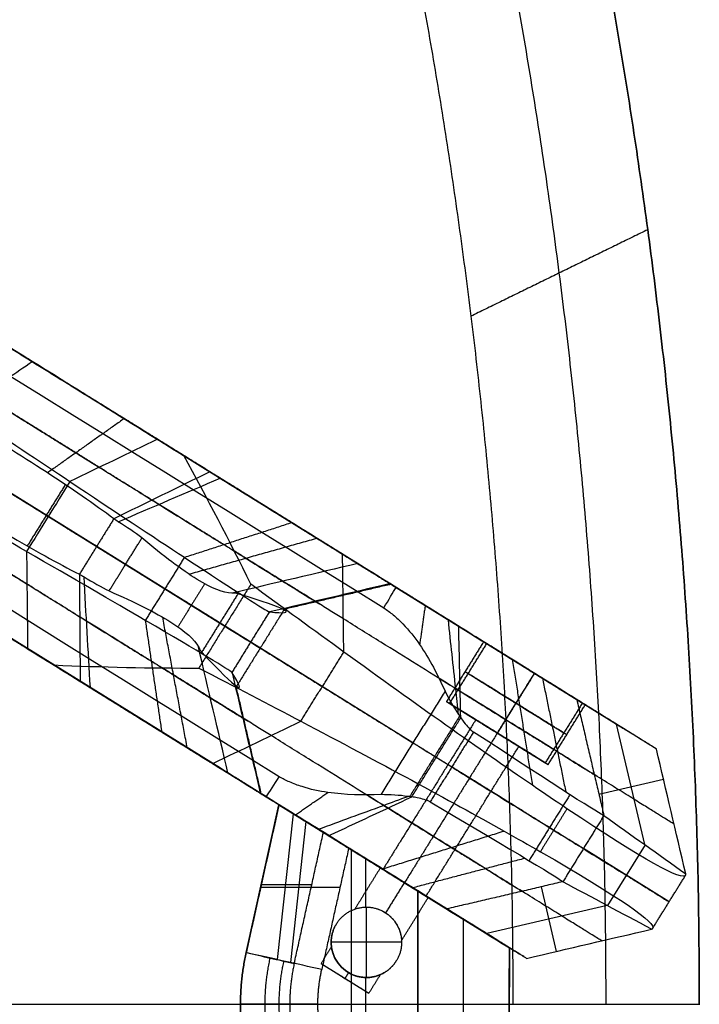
# Model space of a CAD drawing. Header units: millimetres. Extents: x 158 to 605, y -307 to 354.
# Tile 10 of 12: x 509 to 605, y 24 to 164. Entities that reach past the tile are written whole.
import ezdxf

# ---------------------------------------------------------------- set-up
doc = ezdxf.new("R2010")
doc.units = ezdxf.units.MM
for name, color, linetype, true_color in [('Details', 7, 'Continuous', 0xbf3f3f), ('Legs', 7, 'Continuous', 0x38b677), ('Tabletop', 7, 'Continuous', 0xffa000)]:
    doc.layers.add(name, color=color, linetype=linetype, true_color=true_color)

msp = doc.modelspace()

# ---------------------------------------------------------------- linework, layer by layer
at = {"layer": 'Details'}
for p, q in [((575.22, 75.04, -1252.52), (588.81, 66.6, -1252.52)), ((582.01, 70.82, -1244.52), (582.01, 70.82, -1260.52)), ((583.53, 58.11, -1252.52), (569.94, 66.55, -1252.52)), ((576.74, 62.33, -1244.52), (576.74, 62.33, -1260.52)), ((541.03, 31.15, -1255.48), (545.69, 52.14, -1255.48)), ((545.69, 52.14, -1255.48), (561.2, 42.52, -1255.48)), ((545.48, 30.16, -1240.42), (547.73, 50.88, -1242.72)), ((547.36, 29.74, -1268.46), (549.53, 49.76, -1266.24)), ((544.61, 47.25, -1244.98), (544.61, 47.25, -1261.98)), ((556, 1.77, -1237.98), (556, 45.75, -1237.98)), ((558.05, 37.62, -1272.98), (558.05, 44.47, -1272.98)), ((562.06, 41.98, -1237.98), (562.06, 41.98, -1248.91)), ((562.06, 41.98, -1256.16), (562.06, 41.98, -1272.98)), ((543.19, 40.85, -1244.98), (550.36, 40.85, -1237.98)), ((554.36, 40.4, -1272.98), (543.09, 40.4, -1261.98)), ((565.8, 39.66, -1255.48), (578.43, 31.83, -1255.48)), ((558.11, 27.62, -1242.98), (558.11, 37.62, -1242.98)), ((571.92, 11.64, -1244.48), (571.93, 35.86, -1244.48)), ((571.92, 11.64, -1266.48), (571.93, 35.86, -1266.48)), ((563.11, 32.62, -1242.98), (553.11, 32.62, -1242.98)), ((578.32, 31.9, -1251.46), (578.43, 31.83, -1251.46)), ((578.32, 31.9, -1250.87), (578.32, 31.9, -1251.45)), ((578.43, 31.83, -1255.48), (578.42, 15.67, -1255.48)), ((551.67, 29.61, -1252.54), (558.47, 25.39, -1252.54)), ((555.07, 27.5, -1248.54), (555.07, 27.5, -1256.54)), ((558.05, 19.9, -1272.98), (558.05, 27.62, -1272.98)), ((578.42, 23.85, -1250.98), (578.42, 23.85, -1259.98))]:
    msp.add_line(p, q, dxfattribs=at)
for points, degree in [([(569.94, 66.55, -1252.52), (572.58, 70.79, -1252.52), (575.22, 75.04, -1252.52)], 2), ([(576.74, 62.33, -1260.52), (579.37, 66.57, -1260.52), (582.01, 70.82, -1260.52)], 2), ([(576.74, 62.33, -1244.52), (579.37, 66.57, -1244.52), (582.01, 70.82, -1244.52)], 2), ([(588.81, 66.6, -1252.52), (586.17, 62.35, -1252.52), (583.53, 58.11, -1252.52)], 2), ([(541.03, 31.15, -1261.98), (543.36, 41.64, -1261.98), (545.69, 52.14, -1261.98)], 2), ([(545.69, 52.14, -1244.98), (543.36, 41.64, -1244.98), (541.03, 31.15, -1244.98)], 2), ([(555.6, 45.99, -1272.98), (552.3, 48.04, -1269.31), (549, 50.09, -1265.65), (545.69, 52.14, -1261.98)], 3), ([(545.69, 52.14, -1261.98), (545.69, 52.14, -1253.48), (545.69, 52.14, -1244.98)], 2), ([(545.69, 52.14, -1244.98), (547.8, 50.83, -1242.65), (549.9, 49.53, -1240.31), (552, 48.23, -1237.98)], 3), ([(547.86, 29.62, -1237.98), (549.93, 38.92, -1237.98), (552, 48.23, -1237.98)], 2), ([(552, 48.23, -1237.98), (558.71, 44.06, -1237.98), (565.43, 39.89, -1237.98)], 2), ([(555.6, 45.99, -1272.98), (553.68, 37.37, -1272.98), (551.77, 28.75, -1272.98)], 2), ([(565.43, 39.89, -1272.98), (560.52, 42.94, -1272.98), (555.6, 45.99, -1272.98)], 2), ([(560.1, 43.2, -1252.54), (558.28, 40.27, -1252.54), (556.47, 37.34, -1252.54)], 2), ([(563.5, 41.09, -1256.54), (562.17, 38.95, -1256.54), (560.84, 36.81, -1256.54)], 2), ([(563.5, 41.09, -1248.54), (562.17, 38.95, -1248.54), (560.84, 36.81, -1248.54)], 2), ([(565.43, 39.89, -1237.98), (565.42, 23.75, -1237.98), (565.42, 7.61, -1237.98)], 2), ([(565.42, 7.61, -1272.98), (565.42, 23.75, -1272.98), (565.43, 39.89, -1272.98)], 2), ([(565.43, 39.89, -1237.98), (569.69, 37.25, -1242.24), (573.95, 34.61, -1246.5), (578.21, 31.97, -1250.76)], 3), ([(578.43, 31.83, -1259.98), (574.1, 34.52, -1264.31), (569.76, 37.21, -1268.65), (565.43, 39.89, -1272.98)], 3), ([(563.11, 32.87, -1252.54), (565, 35.92, -1252.54), (566.9, 38.98, -1252.54)], 2), ([(560.75, 36.87, -1242.98), (560.75, 36.87, -1245.76), (560.75, 36.87, -1248.54)], 2), ([(560.75, 36.87, -1256.54), (560.75, 36.87, -1264.76), (560.75, 36.87, -1272.98)], 2), ([(553.86, 35.25, -1242.98), (553.86, 35.25, -1257.98), (553.86, 35.25, -1272.98)], 2), ([(551.77, 28.75, -1272.98), (548.19, 29.55, -1269.31), (544.61, 30.35, -1265.65), (541.03, 31.15, -1261.98)], 3), ([(541.03, 31.15, -1261.98), (541.03, 31.15, -1253.48), (541.03, 31.15, -1244.98)], 2), ([(553.15, 32, -1252.54), (552.41, 30.8, -1252.54), (551.67, 29.61, -1252.54)], 2), ([(578.21, 31.97, -1250.76), (578.28, 31.92, -1250.83), (578.35, 31.88, -1250.91), (578.43, 31.83, -1250.98)], 3), ([(578.42, 15.67, -1250.98), (578.42, 23.75, -1250.98), (578.43, 31.83, -1250.98)], 2), ([(578.43, 31.83, -1259.98), (578.42, 23.75, -1259.98), (578.42, 15.67, -1259.98)], 2), ([(578.43, 31.83, -1252.16), (578.43, 31.83, -1256.07), (578.43, 31.83, -1259.98)], 2), ([(578.43, 31.83, -1250.98), (578.43, 31.83, -1251.57), (578.43, 31.83, -1252.16)], 2), ([(562.36, 29.98, -1272.98), (562.36, 29.98, -1257.98), (562.36, 29.98, -1242.98)], 2), ([(555.57, 28.31, -1256.54), (555.32, 27.9, -1256.54), (555.07, 27.5, -1256.54)], 2), ([(555.57, 28.31, -1248.54), (555.32, 27.9, -1248.54), (555.07, 27.5, -1248.54)], 2), ([(555.48, 28.37, -1242.98), (555.48, 28.37, -1245.76), (555.48, 28.37, -1248.54)], 2), ([(555.48, 28.37, -1256.54), (555.48, 28.37, -1264.76), (555.48, 28.37, -1272.98)], 2), ([(558.47, 25.39, -1252.54), (559.29, 26.71, -1252.54), (560.11, 28.03, -1252.54)], 2), ([(540.22, 23.86, -1244.98), (543.72, 23.86, -1241.48), (547.22, 23.86, -1237.98)], 2), ([(540.22, 23.86, -1261.98), (545.72, 23.86, -1267.48), (551.22, 23.86, -1272.98)], 2), ([(540.22, 23.86, -1244.98), (540.22, 23.86, -1253.48), (540.22, 23.86, -1261.98)], 2)]:
    msp.add_open_spline(points, degree=degree, dxfattribs=at)
for points, knots in [([(588.81, 66.6, -1252.52), (588.81, 66.6, -1260.52), (582.01, 70.82, -1260.52), (575.22, 75.04, -1260.52), (575.22, 75.04, -1252.52)], [-50.265482, -50.265482, -50.265482, -37.699112, -37.699112, -25.132741, -25.132741, -25.132741]), ([(575.22, 75.04, -1252.52), (575.22, 75.04, -1244.52), (582.01, 70.82, -1244.52), (588.81, 66.6, -1244.52), (588.81, 66.6, -1252.52)], [-25.132741, -25.132741, -25.132741, -12.566371, -12.566371, 0, 0, 0]), ([(586.17, 62.35, -1252.52), (586.17, 62.35, -1260.52), (579.37, 66.57, -1260.52), (572.58, 70.79, -1260.52), (572.58, 70.79, -1252.52)], [-50.265482, -50.265482, -50.265482, -37.699112, -37.699112, -25.132741, -25.132741, -25.132741]), ([(572.58, 70.79, -1252.52), (572.58, 70.79, -1244.52), (579.37, 66.57, -1244.52), (586.17, 62.35, -1244.52), (586.17, 62.35, -1252.52)], [-25.132741, -25.132741, -25.132741, -12.566371, -12.566371, 0, 0, 0]), ([(569.94, 66.55, -1252.52), (569.94, 66.55, -1260.52), (576.74, 62.33, -1260.52), (583.53, 58.11, -1260.52), (583.53, 58.11, -1252.52)], [25.132741, 25.132741, 25.132741, 37.699112, 37.699112, 50.265482, 50.265482, 50.265482]), ([(583.53, 58.11, -1252.52), (583.53, 58.11, -1244.52), (576.74, 62.33, -1244.52), (569.94, 66.55, -1244.52), (569.94, 66.55, -1252.52)], [0, 0, 0, 12.566371, 12.566371, 25.132741, 25.132741, 25.132741]), ([(560.1, 43.2, -1252.54), (560.1, 43.2, -1256.54), (563.5, 41.09, -1256.54), (566.9, 38.98, -1256.54), (566.9, 38.98, -1252.54)], [-16, -16, -16, -8, -8, 0, 0, 0]), ([(566.9, 38.98, -1252.54), (566.9, 38.98, -1248.54), (563.5, 41.09, -1248.54), (560.1, 43.2, -1248.54), (560.1, 43.2, -1252.54)], [-16, -16, -16, -8, -8, 0, 0, 0]), ([(553.86, 35.25, -1272.98), (556.5, 39.5, -1272.98), (560.75, 36.87, -1272.98), (565, 34.23, -1272.98), (562.36, 29.98, -1272.98)], [0, 0, 0, 10, 10, 20, 20, 20]), ([(553.86, 35.25, -1242.98), (556.5, 39.5, -1242.98), (560.75, 36.87, -1242.98), (565, 34.23, -1242.98), (562.36, 29.98, -1242.98)], [-20, -20, -20, -10, -10, 0, 0, 0]), ([(553.86, 35.25, -1257.98), (556.5, 39.5, -1257.98), (560.75, 36.87, -1257.98), (565, 34.23, -1257.98), (562.36, 29.98, -1257.98)], [-15.707963, -15.707963, -15.707963, -7.853982, -7.853982, 0, 0, 0]), ([(562.36, 29.98, -1242.98), (559.73, 25.73, -1242.98), (555.48, 28.37, -1242.98), (551.23, 31, -1242.98), (553.86, 35.25, -1242.98)], [-20, -20, -20, -10, -10, 0, 0, 0]), ([(553.86, 35.25, -1272.98), (551.23, 31, -1272.98), (555.48, 28.37, -1272.98), (559.73, 25.73, -1272.98), (562.36, 29.98, -1272.98)], [-20, -20, -20, -10, -10, 0, 0, 0]), ([(562.36, 29.98, -1257.98), (559.73, 25.73, -1257.98), (555.48, 28.37, -1257.98), (551.23, 31, -1257.98), (553.86, 35.25, -1257.98)], [-31.415927, -31.415927, -31.415927, -23.561945, -23.561945, -15.707963, -15.707963, -15.707963]), ([(551.67, 29.61, -1252.54), (551.67, 29.61, -1256.54), (555.07, 27.5, -1256.54), (558.47, 25.39, -1256.54), (558.47, 25.39, -1252.54)], [0, 0, 0, 8, 8, 16, 16, 16]), ([(551.67, 29.61, -1252.54), (551.67, 29.61, -1248.54), (555.07, 27.5, -1248.54), (558.47, 25.39, -1248.54), (558.47, 25.39, -1252.54)], [-16, -16, -16, -8, -8, 0, 0, 0])]:
    msp.add_rational_spline(points, [1, 0.707106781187, 1, 0.707106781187, 1], degree=2, knots=knots, dxfattribs=at)
for points, knots in [([(556.47, 37.34, -1252.54), (556.47, 37.34, -1253.09), (556.64, 37.4, -1253.61), (557.18, 37.54, -1254.54), (557.54, 37.6, -1254.95), (558.77, 37.64, -1256.02), (559.79, 37.46, -1256.5), (560.75, 36.87, -1256.54), (560.78, 36.85, -1256.54), (560.81, 36.83, -1256.54), (560.84, 36.81, -1256.54), (561.82, 36.17, -1256.54), (562.43, 35.28, -1256.05), (562.91, 34.08, -1254.99), (563.01, 33.69, -1254.57), (563.1, 33.09, -1253.64), (563.11, 32.87, -1253.11), (563.11, 32.87, -1252.54)], [0, 0, 0, 0, 1.673482, 1.673482, 3.311454, 3.311454, 6.640458, 6.640458, 6.640458, 6.752299, 6.752299, 6.752299, 10.195444, 10.195444, 11.888055, 11.888055, 13.614598, 13.614598, 13.614598, 13.614598]), ([(556.47, 37.34, -1252.54), (556.47, 37.34, -1251.98), (556.64, 37.4, -1251.47), (557.18, 37.54, -1250.54), (557.54, 37.6, -1250.12), (558.77, 37.64, -1249.06), (559.79, 37.46, -1248.57), (560.75, 36.87, -1248.54), (560.78, 36.85, -1248.54), (560.81, 36.83, -1248.54), (560.84, 36.81, -1248.54), (561.82, 36.17, -1248.54), (562.43, 35.28, -1249.03), (562.91, 34.08, -1250.09), (563.01, 33.69, -1250.5), (563.1, 33.09, -1251.43), (563.11, 32.87, -1251.96), (563.11, 32.87, -1252.54)], [-13.614598, -13.614598, -13.614598, -13.614598, -11.941117, -11.941117, -10.303145, -10.303145, -6.97414, -6.97414, -6.97414, -6.862299, -6.862299, -6.862299, -3.419155, -3.419155, -1.726543, -1.726543, 0, 0, 0, 0]), ([(541.03, 31.15, -1244.98), (542.17, 30.9, -1243.81), (543.31, 30.64, -1242.65), (545.02, 30.26, -1240.9), (545.59, 30.14, -1240.31), (546.73, 29.88, -1239.15), (547.3, 29.76, -1238.56), (547.86, 29.62, -1237.98)], [0, 0, 0, 0, 4.949785, 4.949785, 7.424678, 7.424678, 9.89959, 9.89959, 9.89959, 9.89959]), ([(560.11, 28.03, -1252.54), (560.11, 28.03, -1253.12), (559.9, 27.94, -1253.66), (559.31, 27.75, -1254.6), (558.91, 27.66, -1255.01), (558.48, 27.63, -1255.37), (557.62, 27.57, -1256.06), (556.56, 27.73, -1256.54), (555.57, 28.31, -1256.54), (555.54, 28.33, -1256.54), (555.51, 28.35, -1256.54), (555.48, 28.37, -1256.54), (554.55, 28.94, -1256.51), (553.94, 29.75, -1256.05), (553.59, 30.48, -1255.37), (553.41, 30.86, -1255.01), (553.3, 31.23, -1254.59), (553.17, 31.8, -1253.64), (553.15, 32, -1253.11), (553.15, 32, -1252.54)], [0, 0, 0, 0, 1.733851, 1.733851, 3.432485, 3.432485, 3.432485, 6.859425, 6.859425, 6.859425, 6.971266, 6.971266, 6.971266, 10.232122, 10.232122, 10.232122, 11.901058, 11.901058, 13.605799, 13.605799, 13.605799, 13.605799]), ([(553.15, 32, -1252.54), (553.15, 32, -1251.97), (553.17, 31.8, -1251.44), (553.3, 31.23, -1250.49), (553.41, 30.86, -1250.06), (553.59, 30.48, -1249.71), (553.94, 29.75, -1249.03), (554.55, 28.94, -1248.57), (555.48, 28.37, -1248.54), (555.51, 28.35, -1248.54), (555.54, 28.33, -1248.54), (555.57, 28.31, -1248.54), (556.56, 27.73, -1248.54), (557.62, 27.57, -1249.01), (558.48, 27.63, -1249.71), (558.91, 27.66, -1250.06), (559.31, 27.75, -1250.48), (559.9, 27.94, -1251.42), (560.11, 28.03, -1251.96), (560.11, 28.03, -1252.54)], [0, 0, 0, 0, 1.704741, 1.704741, 3.373678, 3.373678, 3.373678, 6.634534, 6.634534, 6.634534, 6.746375, 6.746375, 6.746375, 10.173315, 10.173315, 10.173315, 11.871948, 11.871948, 13.605799, 13.605799, 13.605799, 13.605799])]:
    msp.add_open_spline(points, degree=3, knots=knots, dxfattribs=at)
for points, weights in [([(541.03, 31.15, -1244.98), (539.39, 23.86, -1244.98), (541.03, 16.58, -1244.98)], [1, 0.975546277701, 1]), ([(541.03, 16.58, -1261.98), (539.39, 23.86, -1261.98), (541.03, 31.15, -1261.98)], [1, 0.975546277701, 1]), ([(541.03, 16.58, -1255.48), (539.39, 23.86, -1255.48), (541.03, 31.15, -1255.48)], [1, 0.975546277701, 1]), ([(578.21, 31.97, -1250.76), (578.32, 31.9, -1251.46), (578.43, 31.83, -1252.16)], [1, 0.999992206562, 1]), ([(544.44, 17.33, -1241.48), (542.97, 23.86, -1241.48), (544.45, 30.39, -1241.48)], [0.952919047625, 0.929525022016, 0.95291904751]), ([(546.4, 17.77, -1267.48), (545.02, 23.86, -1267.48), (546.4, 29.95, -1267.48)], [0.88709101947, 0.865308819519, 0.887091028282]), ([(547.86, 29.62, -1237.98), (546.56, 23.86, -1237.98), (547.86, 18.1, -1237.98)], [1, 0.975441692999, 1]), ([(551.76, 18.97, -1272.98), (550.66, 23.86, -1272.98), (551.77, 28.75, -1272.98)], [1, 0.975352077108, 1])]:
    msp.add_rational_spline(points, weights, degree=2, dxfattribs=at)
at = {"layer": 'Legs'}
for p, q in [((564.73, 60.95, -1678.49), (265.9, 246.32, -1678.44)), ((389.69, 190.13, -1646.17), (555.82, 87.07, -1646.17)), ((537.37, 57.33, -1646.17), (371.24, 160.38, -1646.17)), ((463.21, 144.52, -1126.86), (549.24, 91.15, -1126.86)), ((530.79, 61.41, -1126.86), (444.76, 114.78, -1126.86)), ((478.63, 114.36, -1097.12), (537.99, 77.53, -1097.12)), ((561.71, 83.41, -1393.78), (594.64, 62.99, -1393.78)), ((563.88, 82.07, -1130.82), (563.88, 82.07, -1657.87)), ((569.5, 66.82, -1252.52), (573.66, 64.23, -1252.52)), ((597.68, 46.49, -1425.16), (593.67, 63.59, -1425.16)), ((576.72, 62.34, -1244.02), (576.72, 62.34, -1248.92)), ((576.72, 62.34, -1256.12), (576.72, 62.34, -1261.02)), ((579.78, 60.44, -1252.52), (583.94, 57.86, -1252.52)), ((591.16, 53.65, -1607.32), (600.34, 55.8, -1242.98)), ((576.19, 33.24, -1393.78), (543.26, 53.67, -1393.78)), ((545.43, 52.33, -1130.82), (545.43, 52.33, -1657.87)), ((597.72, 46.46, -1423.87), (592.36, 37.83, -1423.87)), ((601.13, 38.37, -1240.79), (588.95, 45.92, -1606.94)), ((585.13, 31.32, -1242.97), (582.98, 40.51, -1607.32)), ((592.32, 37.85, -1425.15), (575.22, 33.85, -1425.15))]:
    msp.add_line(p, q, dxfattribs=at)
for points, degree in [([(562.33, 83.03, -1675.09), (420.63, 170.93, -1675.09), (278.93, 258.84, -1675.09)], 2), ([(277.17, 255.99, -1678.44), (371.65, 197.36, -1678.45), (466.12, 138.73, -1678.47), (560.6, 80.11, -1678.49)], 3), ([(545.73, 56.14, -1678.49), (451.23, 114.74, -1678.47), (356.74, 173.33, -1678.45), (262.24, 231.93, -1678.44)], 3), ([(260.47, 229.1, -1675.09), (402.18, 141.19, -1675.09), (543.88, 53.29, -1675.09)], 2), ([(360.3, 208.36, -1097.12), (446.23, 155.05, -1097.12), (532.15, 101.75, -1097.12)], 2), ([(513.7, 72.01, -1097.12), (427.78, 125.31, -1097.12), (341.85, 178.62, -1097.12)], 2), ([(522.22, 92.78, -1607.25), (516.68, 96.88, -1614.06), (509.18, 101.77, -1618.43), (500.89, 106.71, -1619.63)], 3), ([(501.8, 107.52, -1153.79), (506.88, 104.13, -1157.12), (511.63, 100.96, -1161.08), (515.98, 98.07, -1165.59)], 3), ([(523.68, 107, -1626.56), (518.23, 103.15, -1621), (512.79, 99.3, -1615.43)], 2), ([(528.42, 104.07, -1156.6), (524.27, 102.07, -1159.6), (520.13, 100.07, -1162.59), (515.98, 98.07, -1165.59)], 3), ([(554.72, 87.75, -1119.03), (541.57, 95.91, -1137.81), (528.42, 104.07, -1156.6)], 2), ([(541.69, 83.49, -1097.12), (538.65, 89.64, -1097.12), (535.47, 95.75, -1097.12), (532.15, 101.75, -1097.12)], 3), ([(535.88, 99.44, -1617.24), (531.33, 97.22, -1613.91), (526.78, 95, -1610.58), (522.22, 92.78, -1607.25)], 3), ([(571.23, 77.51, -1668.53), (553.55, 88.47, -1642.89), (535.88, 99.44, -1617.24)], 2), ([(515.98, 98.07, -1165.59), (513.92, 94.76, -1165.59), (511.87, 91.45, -1165.59), (509.81, 88.13, -1165.59)], 3), ([(522.82, 92.34, -1606.5), (527.65, 94.41, -1609.58), (532.49, 96.48, -1612.65), (537.33, 98.54, -1615.72)], 3), ([(509.81, 88.13, -1165.59), (505.29, 90.75, -1161.08), (500.34, 93.6, -1157.12), (495.05, 96.64, -1153.79)], 3), ([(495.37, 97.81, -1619.63), (503.48, 92.57, -1618.43), (511.19, 88.03, -1614.06), (517.32, 84.89, -1607.25)], 3), ([(515.32, 97.63, -1613.78), (512.62, 93.28, -1613.78), (509.92, 88.92, -1613.78)], 2), ([(522.22, 92.78, -1607.25), (519.77, 88.84, -1607.25), (517.32, 84.89, -1607.25)], 2), ([(522.82, 92.34, -1606.5), (522.62, 92.49, -1606.76), (522.42, 92.63, -1607.01), (522.22, 92.78, -1607.25)], 3), ([(526.21, 90.05, -1601.57), (525.21, 90.8, -1603.31), (524.08, 91.56, -1604.96), (522.82, 92.34, -1606.5)], 3), ([(547.52, 92.22, -1182.11), (539.9, 89.75, -1185.37), (532.28, 87.28, -1188.63)], 2), ([(521.55, 82.53, -1601.57), (523.88, 86.29, -1601.57), (526.21, 90.05, -1601.57)], 2), ([(551.1, 90, -1591.54), (542.02, 87.44, -1588.74), (532.94, 84.89, -1585.95)], 2), ([(509.81, 88.13, -1165.59), (509.87, 83.53, -1162.59), (509.92, 78.93, -1159.6), (509.97, 74.32, -1156.6)], 3), ([(532.25, 87.3, -1188.56), (529.47, 82.82, -1188.56), (526.69, 78.34, -1188.56)], 2), ([(554.9, 73.85, -1109.95), (554.84, 78.49, -1112.97), (554.78, 83.12, -1116), (554.72, 87.75, -1119.03)], 3), ([(556.88, 86.41, -1563.23), (550.91, 85.01, -1562.99), (544.94, 83.6, -1562.76), (538.97, 82.2, -1562.52)], 3), ([(517.32, 84.89, -1607.25), (517.36, 79.82, -1610.58), (517.4, 74.76, -1613.91), (517.43, 69.69, -1617.24)], 3), ([(517.32, 84.89, -1607.25), (517.55, 84.78, -1607.01), (517.77, 84.66, -1606.76), (517.98, 84.55, -1606.5)], 3), ([(517.98, 84.55, -1606.5), (519.24, 83.77, -1604.96), (520.43, 83.09, -1603.31), (521.55, 82.53, -1601.57)], 3), ([(518.88, 68.8, -1615.72), (518.58, 74.05, -1612.65), (518.28, 79.3, -1609.58), (517.98, 84.55, -1606.5)], 3), ([(535.13, 83.55, -1579.17), (533.23, 80.49, -1579.17), (531.33, 77.42, -1579.17)], 2), ([(541.69, 83.49, -1097.12), (537.99, 77.53, -1097.12), (534.3, 71.57, -1097.12)], 2), ([(554.9, 73.85, -1109.95), (550.71, 76.89, -1105.36), (546.3, 80.11, -1101.07), (541.69, 83.49, -1097.12)], 3), ([(561.48, 83.56, -1238.09), (555.78, 82.22, -1238.15), (550.08, 80.88, -1238.21), (544.38, 79.55, -1238.27)], 3), ([(561.62, 83.47, -1400.67), (553.97, 81.68, -1400.58), (546.33, 79.89, -1400.49)], 2), ([(560.6, 80.11, -1678.49), (561.27, 81.24, -1677.17), (561.91, 82.33, -1675.91), (562.33, 83.03, -1675.09)], 3), ([(539.86, 82.12, -1554.68), (537.28, 77.97, -1554.68), (534.71, 73.83, -1554.68)], 2), ([(544.38, 79.55, -1238.27), (548.57, 79.1, -1343.75), (547.06, 79.95, -1449.37), (539.86, 82.12, -1554.68)], 3), ([(546.4, 79.85, -1395.86), (543.03, 74.41, -1395.86), (539.65, 68.98, -1395.86)], 2), ([(566.47, 80.46, -1673.87), (566.07, 77.68, -1676.18), (565.68, 74.91, -1678.49)], 2), ([(529.07, 62.47, -1182.11), (527.9, 70.4, -1185.37), (526.73, 78.32, -1188.63)], 2), ([(532.65, 60.25, -1591.54), (530.9, 69.52, -1588.74), (529.16, 78.8, -1585.95)], 2), ([(544.32, 79.55, -1236.91), (541.66, 75.26, -1236.91), (539, 70.96, -1236.91)], 2), ([(544.38, 79.55, -1238.27), (544.36, 79.55, -1237.82), (544.34, 79.55, -1237.36), (544.32, 79.55, -1236.91)], 3), ([(571.52, 64.51, -1677.29), (571.43, 68.85, -1674.38), (571.33, 73.18, -1671.46), (571.23, 77.51, -1668.53)], 3), ([(509.97, 74.32, -1156.6), (523.12, 66.17, -1137.81), (536.27, 58.01, -1119.03)], 2), ([(538.43, 56.67, -1563.23), (537.03, 62.64, -1562.99), (535.64, 68.62, -1562.76), (534.24, 74.59, -1562.52)], 3), ([(574.77, 75.31, -1252.52), (572.13, 71.07, -1252.52), (569.5, 66.82, -1252.52)], 2), ([(534.71, 73.83, -1554.68), (539.85, 68.34, -1449.37), (541.29, 67.37, -1343.75), (539.03, 70.91, -1238.27)], 3), ([(548.8, 64.02, -1109.95), (551.85, 68.94, -1109.95), (554.9, 73.85, -1109.95)], 2), ([(578.85, 72.78, -1156.02), (580.28, 63.85, -1152.6), (581.7, 54.92, -1149.17)], 2), ([(513.7, 72.01, -1097.12), (520.55, 71.7, -1097.12), (527.44, 71.57, -1097.12), (534.3, 71.57, -1097.12)], 3), ([(534.3, 71.57, -1097.12), (539.38, 68.95, -1101.07), (544.22, 66.43, -1105.36), (548.8, 64.02, -1109.95)], 3), ([(539, 70.96, -1236.91), (539.01, 70.95, -1237.36), (539.02, 70.93, -1237.82), (539.03, 70.91, -1238.27)], 3), ([(539.03, 70.91, -1238.27), (540.36, 65.21, -1238.21), (541.7, 59.51, -1238.15), (543.03, 53.81, -1238.09)], 3), ([(581.99, 70.83, -1261.02), (579.35, 66.59, -1261.02), (576.72, 62.34, -1261.02)], 2), ([(581.99, 70.83, -1244.02), (579.35, 66.59, -1244.02), (576.72, 62.34, -1244.02)], 2), ([(583.13, 70.13, -1640.93), (584.79, 62.05, -1642.85), (586.45, 53.97, -1644.77)], 2), ([(517.43, 69.69, -1617.24), (535.1, 58.73, -1642.89), (552.78, 47.77, -1668.53)], 2), ([(543.17, 53.73, -1400.67), (541.38, 61.37, -1400.58), (539.59, 69.02, -1400.49)], 2), ([(569.29, 68.3, -1678.49), (564.73, 60.95, -1678.49), (560.17, 53.59, -1678.49)], 2), ([(569.29, 68.3, -1678.49), (569.88, 67.11, -1678.41), (570.54, 65.98, -1678.12), (571.22, 64.98, -1677.57)], 3), ([(583.94, 57.86, -1252.52), (586.58, 62.1, -1252.52), (589.21, 66.35, -1252.52)], 2), ([(599.34, 60.07, -1242.94), (593.67, 63.59, -1425.02), (588, 67.1, -1607.1)], 2), ([(571.36, 64.76, -1677.44), (567.81, 59.04, -1677.44), (564.26, 53.31, -1677.44)], 2), ([(564.56, 53.28, -1677.29), (568.04, 58.89, -1677.29), (571.52, 64.51, -1677.29)], 2), ([(571.22, 64.98, -1677.57), (571.32, 64.82, -1677.48), (571.42, 64.66, -1677.39), (571.52, 64.51, -1677.29)], 3), ([(536.27, 58.01, -1119.03), (540.45, 60.01, -1116), (544.62, 62.01, -1112.97), (548.8, 64.02, -1109.95)], 3), ([(573.66, 64.23, -1252.52), (567.07, 53.61, -1252.52), (560.48, 42.99, -1252.52)], 2), ([(576.72, 62.34, -1256.12), (570.13, 51.71, -1256.12), (563.54, 41.09, -1256.12)], 2), ([(576.72, 62.34, -1248.92), (570.13, 51.71, -1248.92), (563.54, 41.09, -1248.92)], 2), ([(573.33, 62.49, -1674.99), (570.25, 57.52, -1674.99), (567.17, 52.56, -1674.99)], 2), ([(591.86, 50.62, -1607.37), (591.68, 50.58, -1631.64), (585.21, 54.73, -1655.28), (573.33, 62.49, -1674.99)], 3), ([(566.6, 39.19, -1252.52), (573.19, 49.82, -1252.52), (579.78, 60.44, -1252.52)], 2), ([(603.49, 42.35, -1243.07), (602.11, 48.25, -1243.03), (600.72, 54.16, -1242.99), (599.34, 60.07, -1242.94)], 3), ([(543.88, 53.29, -1675.09), (544.33, 53.97, -1675.91), (545.02, 55.03, -1677.17), (545.73, 56.14, -1678.49)], 3), ([(548.02, 50.72, -1673.87), (550.33, 52.31, -1676.18), (552.64, 53.9, -1678.49)], 2), ([(552.78, 47.77, -1668.53), (556.7, 49.6, -1671.46), (560.63, 51.43, -1674.38), (564.56, 53.28, -1677.29)], 3), ([(564, 53.34, -1677.57), (562.8, 53.51, -1678.12), (561.49, 53.59, -1678.41), (560.17, 53.59, -1678.49)], 3), ([(564.56, 53.28, -1677.29), (564.38, 53.3, -1677.39), (564.19, 53.32, -1677.48), (564, 53.34, -1677.57)], 3), ([(587.04, 53.59, -1642.69), (584.13, 48.91, -1642.69), (581.23, 44.23, -1642.69)], 2), ([(567.17, 52.56, -1674.99), (579.4, 45.37, -1655.28), (585.99, 41.4, -1631.64), (586.03, 41.22, -1607.37)], 3), ([(586.62, 51.59, -1159.72), (584.73, 48.54, -1159.72), (582.84, 45.49, -1159.72)], 2), ([(591.87, 50.63, -1606.94), (588.95, 45.92, -1606.94), (586.03, 41.21, -1606.94)], 2), ([(591.86, 50.62, -1607.37), (591.87, 50.63, -1607.23), (591.87, 50.63, -1607.08), (591.87, 50.63, -1606.94)], 3), ([(591.87, 50.63, -1606.94), (595.75, 47.87, -1485.65), (599.62, 45.11, -1364.36), (603.49, 42.35, -1243.07)], 3), ([(560.4, 43.04, -1156.02), (569.04, 45.73, -1152.6), (577.67, 48.42, -1149.17)], 2), ([(564.68, 40.39, -1640.93), (572.66, 42.49, -1642.85), (580.63, 44.58, -1644.77)], 2), ([(598.76, 34.55, -1240.79), (601.13, 38.37, -1240.79), (603.5, 42.18, -1240.79)], 2), ([(603.5, 42.18, -1240.79), (603.5, 42.24, -1241.55), (603.5, 42.29, -1242.31), (603.49, 42.35, -1243.07)], 3), ([(586.03, 41.21, -1606.94), (586.03, 41.22, -1607.08), (586.03, 41.22, -1607.23), (586.03, 41.22, -1607.37)], 3), ([(598.62, 34.48, -1243.07), (594.42, 36.73, -1364.36), (590.22, 38.97, -1485.65), (586.03, 41.21, -1606.94)], 3), ([(569.55, 37.36, -1607.1), (575.22, 33.85, -1425.02), (580.89, 30.33, -1242.94)], 2), ([(580.89, 30.33, -1242.94), (586.8, 31.71, -1242.99), (592.71, 33.1, -1243.03), (598.62, 34.48, -1243.07)], 3), ([(598.62, 34.48, -1243.07), (598.66, 34.5, -1242.31), (598.71, 34.52, -1241.55), (598.76, 34.55, -1240.79)], 3)]:
    msp.add_open_spline(points, degree=degree, dxfattribs=at)
for points, weights in [([(510.61, 115.11, -1143.12), (491.54, 126.94, -1131.97), (470.52, 139.99, -1128.02)], [1, 0.98855147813, 1]), ([(507.86, 116.82, -1631.92), (523.77, 106.95, -1629.61), (535.88, 99.44, -1617.24)], [1, 0.956555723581, 1]), ([(528.42, 104.07, -1156.6), (520.19, 109.17, -1148.63), (510.61, 115.11, -1143.12)], [1, 0.993164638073, 1]), ([(527.65, 95.43, -1611.22), (517.03, 102.01, -1622.16), (503.04, 110.69, -1624.21)], [0.916668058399, 0.878434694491, 0.920883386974]), ([(503.62, 110.33, -1150.07), (512.51, 104.82, -1155.18), (520.15, 100.08, -1162.58)], [0.945171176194, 0.914572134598, 0.897207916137]), ([(528.42, 104.07, -1156.6), (561.12, 83.78, -1188.26), (561.48, 83.56, -1238.09)], [1, 0.906085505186, 1]), ([(498.13, 102.26, -1619.63), (510.75, 94.44, -1617.79), (519.77, 88.84, -1607.25)], [1, 0.933113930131, 0.972106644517]), ([(512.9, 93.1, -1165.59), (506.19, 97.26, -1158.78), (498.42, 102.08, -1153.79)], [0.956202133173, 0.972352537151, 1]), ([(532.15, 101.75, -1097.12), (544.33, 94.19, -1106.79), (554.72, 87.75, -1119.03)], [1, 0.995393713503, 1]), ([(520.15, 100.08, -1162.58), (550.49, 81.25, -1191.96), (550.81, 81.06, -1238.2)], [0.897207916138, 0.834287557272, 0.94514329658]), ([(537.33, 98.54, -1615.72), (536.62, 98.98, -1616.5), (535.88, 99.44, -1617.24)], [1, 0.999829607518, 1]), ([(537.33, 98.54, -1615.72), (555.36, 87.35, -1593.73), (556.88, 86.41, -1563.23)], [1, 0.937731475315, 1]), ([(528.62, 94.82, -1610.19), (528.14, 95.12, -1610.71), (527.65, 95.43, -1611.22)], [0.920563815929, 0.918521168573, 0.916668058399]), ([(517.37, 78.85, -1611.22), (506.75, 85.44, -1622.16), (492.76, 94.12, -1624.21)], [0.91666805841, 0.878434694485, 0.920883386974]), ([(493.34, 93.76, -1150.07), (502.23, 88.25, -1155.18), (509.87, 83.51, -1162.58)], [0.945171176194, 0.914572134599, 0.897207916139]), ([(546.22, 83.91, -1562.81), (544.84, 84.76, -1590.32), (528.62, 94.82, -1610.19)], [0.945926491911, 0.887338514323, 0.945552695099]), ([(541.66, 75.26, -1236.91), (540.65, 75.89, -1193.79), (512.9, 93.1, -1165.59)], [1, 0.894677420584, 0.956202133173]), ([(519.77, 88.84, -1607.25), (522.03, 87.43, -1604.62), (523.88, 86.29, -1601.57)], [0.972106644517, 0.982379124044, 1]), ([(554.84, 78.56, -1113.02), (547.53, 83.09, -1104.48), (539.35, 88.17, -1097.12)], [0.931820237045, 0.939912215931, 0.952044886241]), ([(517.43, 69.69, -1617.24), (505.32, 77.21, -1629.61), (489.41, 87.08, -1631.92)], [1, 0.956555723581, 1]), ([(599.34, 60.07, -1242.94), (598.31, 60.71, -1170.37), (554.72, 87.75, -1119.03)], [1, 0.927102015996, 1]), ([(492.16, 85.37, -1143.12), (501.74, 79.43, -1148.63), (509.97, 74.32, -1156.6)], [1, 0.993164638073, 1]), ([(523.88, 86.29, -1601.57), (535.98, 78.78, -1580.26), (537.28, 77.97, -1554.68)], [1, 0.965192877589, 1]), ([(556.88, 86.41, -1563.23), (564.06, 81.95, -1400.76), (561.48, 83.56, -1238.09)], [1, 0.999375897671, 1]), ([(509.87, 83.51, -1162.58), (540.21, 64.68, -1191.96), (540.53, 64.48, -1238.2)], [0.897207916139, 0.834287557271, 0.94514329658]), ([(550.81, 81.06, -1238.2), (553.39, 79.46, -1400.6), (546.22, 83.91, -1562.81)], [0.999937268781, 0.999313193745, 0.999937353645]), ([(569.76, 78.42, -1670.91), (566.81, 80.25, -1674.88), (562.33, 83.03, -1675.09)], [1, 0.918372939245, 1]), ([(518.34, 78.25, -1610.19), (517.86, 78.55, -1610.71), (517.37, 78.85, -1611.22)], [0.92056381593, 0.918521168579, 0.916668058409]), ([(601.84, 49.4, -1243.02), (600.84, 50.02, -1166.76), (554.84, 78.56, -1113.02)], [0.977572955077, 0.883928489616, 0.931820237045]), ([(571.23, 77.51, -1668.53), (570.51, 77.96, -1669.73), (569.76, 78.42, -1670.91)], [1, 0.99990860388, 1]), ([(535.94, 67.33, -1562.81), (534.56, 68.19, -1590.32), (518.34, 78.25, -1610.19)], [0.945926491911, 0.887338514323, 0.945552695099]), ([(537.28, 77.97, -1554.68), (546.58, 72.2, -1395.93), (541.66, 75.26, -1236.91)], [1, 0.998616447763, 1]), ([(537.99, 77.53, -1097.12), (545.25, 73.03, -1103.04), (551.85, 68.94, -1109.95)], [1, 0.985274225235, 0.974277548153]), ([(571.23, 77.51, -1668.53), (587.73, 67.27, -1640.88), (588, 67.1, -1607.1)], [1, 0.954884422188, 1]), ([(509.97, 74.32, -1156.6), (542.67, 54.04, -1188.26), (543.03, 53.81, -1238.09)], [1, 0.906085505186, 1]), ([(536.27, 58.01, -1119.03), (525.88, 64.45, -1106.79), (513.7, 72.01, -1097.12)], [1, 0.995393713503, 1]), ([(544.56, 61.99, -1113.02), (537.25, 66.52, -1104.48), (529.07, 71.6, -1097.12)], [0.931820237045, 0.939912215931, 0.952044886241]), ([(568.43, 70.12, -1678.49), (569.74, 69.31, -1677.26), (570.82, 68.64, -1675.76)], [0.958212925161, 0.945499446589, 0.94199878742]), ([(518.88, 68.8, -1615.72), (518.17, 69.24, -1616.5), (517.43, 69.69, -1617.24)], [1, 0.999829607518, 1]), ([(538.43, 56.67, -1563.23), (536.91, 57.61, -1593.73), (518.88, 68.8, -1615.72)], [1, 0.937731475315, 1]), ([(551.85, 68.94, -1109.95), (601.79, 37.96, -1162.17), (601.13, 38.37, -1240.79)], [0.974277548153, 0.898425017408, 1]), ([(570.82, 68.64, -1675.76), (571.13, 68.45, -1675.27), (571.44, 68.26, -1674.77)], [0.976011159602, 0.975192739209, 0.974402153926]), ([(540.53, 64.48, -1238.2), (543.11, 62.89, -1400.6), (535.94, 67.33, -1562.81)], [0.999937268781, 0.999313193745, 0.999937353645]), ([(571.44, 68.26, -1674.77), (590.18, 56.64, -1644.62), (590.5, 56.43, -1607.27)], [0.974402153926, 0.928631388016, 0.976158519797]), ([(591.56, 32.83, -1243.02), (590.56, 33.45, -1166.76), (544.56, 61.99, -1113.02)], [0.977572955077, 0.883928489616, 0.931820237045]), ([(568.04, 58.89, -1677.29), (566.5, 59.85, -1678.35), (564.73, 60.95, -1678.49)], [0.955328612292, 0.95143595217, 1]), ([(570.25, 57.52, -1674.99), (569.34, 58.09, -1676.4), (568.04, 58.89, -1677.29)], [1, 0.958643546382, 0.955328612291]), ([(580.89, 30.33, -1242.94), (579.86, 30.97, -1170.37), (536.27, 58.01, -1119.03)], [1, 0.927102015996, 1]), ([(588.95, 45.92, -1606.94), (588.9, 45.96, -1644.51), (570.25, 57.52, -1674.99)], [1, 0.95197604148, 1]), ([(543.03, 53.81, -1238.09), (545.61, 52.21, -1400.76), (538.43, 56.67, -1563.23)], [1, 0.999375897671, 1]), ([(543.88, 53.29, -1675.09), (548.36, 50.51, -1674.88), (551.31, 48.68, -1670.91)], [1, 0.918372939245, 1]), ([(558.15, 53.55, -1678.49), (559.46, 52.74, -1677.26), (560.54, 52.07, -1675.76)], [0.958212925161, 0.945499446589, 0.94199878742]), ([(560.54, 52.07, -1675.76), (560.85, 51.88, -1675.27), (561.16, 51.69, -1674.77)], [0.976011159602, 0.975192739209, 0.974402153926]), ([(561.16, 51.69, -1674.77), (579.9, 40.07, -1644.62), (580.22, 39.86, -1607.27)], [0.974402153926, 0.928631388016, 0.976158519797]), ([(551.31, 48.68, -1670.91), (552.06, 48.21, -1669.73), (552.78, 47.77, -1668.53)], [1, 0.99990860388, 1]), ([(552.78, 47.77, -1668.53), (569.28, 37.53, -1640.88), (569.55, 37.36, -1607.1)], [1, 0.954884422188, 1])]:
    msp.add_rational_spline(points, weights, degree=2, dxfattribs=at)
for points, knots in [([(500.6, 108.27, -1153.07), (501.6, 108.96, -1152.07), (502.61, 109.64, -1151.07), (505.95, 111.93, -1147.76), (508.28, 113.52, -1145.44), (510.61, 115.11, -1143.12)], [-15.688576, -15.688576, -15.688576, -15.688576, -10.960189, -10.960189, 0, 0, 0, 0]), ([(515.98, 98.07, -1165.59), (522.32, 93.85, -1172.17), (527.82, 90.21, -1179.91), (532.25, 87.3, -1188.56), (532.26, 87.29, -1188.58), (532.27, 87.29, -1188.61), (532.28, 87.28, -1188.63), (539.72, 82.38, -1203.2), (543.87, 79.72, -1219.85), (544.32, 79.55, -1236.91)], [0, 0, 0, 0, 30.377269, 30.377269, 30.377269, 30.462983, 30.462983, 30.462983, 81.970261, 81.970261, 81.970261, 81.970261]), ([(538.97, 82.2, -1562.52), (537.82, 82.23, -1569.38), (536.17, 82.88, -1576.12), (531.9, 85.49, -1589.3), (529.26, 87.47, -1595.65), (526.21, 90.05, -1601.57)], [-42.323124, -42.323124, -42.323124, -42.323124, -21.432703, -21.432703, 0, 0, 0, 0]), ([(539, 70.96, -1236.91), (538.65, 71.29, -1219.85), (534.41, 73.83, -1203.2), (526.73, 78.32, -1188.63), (526.71, 78.33, -1188.61), (526.7, 78.33, -1188.58), (526.69, 78.34, -1188.56), (522.11, 81.01, -1179.91), (516.41, 84.32, -1172.17), (509.81, 88.13, -1165.59)], [0, 0, 0, 0, 51.507278, 51.507278, 51.507278, 51.592992, 51.592992, 51.592992, 81.970261, 81.970261, 81.970261, 81.970261]), ([(521.55, 82.53, -1601.57), (525.21, 80.94, -1595.65), (528.15, 79.46, -1589.3), (532.39, 76.79, -1576.12), (533.71, 75.61, -1569.38), (534.24, 74.59, -1562.52)], [-42.323124, -42.323124, -42.323124, -42.323124, -20.890421, -20.890421, 0, 0, 0, 0]), ([(539.86, 82.12, -1554.68), (539.75, 82.16, -1556.58), (539.56, 82.19, -1558.49), (539.2, 82.2, -1561.1), (539.09, 82.2, -1561.81), (538.97, 82.2, -1562.52)], [0, 0, 0, 0, 5.738554, 5.738554, 7.898462, 7.898462, 7.898462, 7.898462]), ([(560.6, 80.11, -1678.49), (561.05, 79.8, -1678.49), (561.49, 79.48, -1678.49), (562.4, 78.72, -1678.49), (562.86, 78.29, -1678.49), (564.18, 76.93, -1678.49), (564.96, 75.94, -1678.49), (567.08, 72.87, -1678.49), (568.28, 70.55, -1678.49), (569.29, 68.3, -1678.49)], [0, 0, 0, 0, 1.652483, 1.652483, 3.564517, 3.564517, 7.381358, 7.381358, 14.865812, 14.865812, 14.865812, 14.865812]), ([(571.22, 64.98, -1677.57), (571.09, 66.2, -1676.96), (570.95, 67.42, -1676.36), (570.46, 71.9, -1674.15), (570.11, 75.16, -1672.54), (569.76, 78.42, -1670.91)], [0, 0, 0, 0, 4.105615, 4.105615, 15.068632, 15.068632, 15.068632, 15.068632]), ([(534.24, 74.59, -1562.52), (534.3, 74.48, -1561.81), (534.35, 74.38, -1561.1), (534.52, 74.06, -1558.49), (534.63, 73.9, -1556.58), (534.71, 73.83, -1554.68)], [0, 0, 0, 0, 2.159908, 2.159908, 7.898462, 7.898462, 7.898462, 7.898462]), ([(603.5, 42.18, -1240.79), (603.19, 41.16, -1212.6), (597.4, 44.39, -1184.77), (586.62, 51.59, -1159.72), (585.08, 52.62, -1156.14), (583.44, 53.73, -1152.62), (581.7, 54.92, -1149.17), (574.31, 59.96, -1134.5), (565.27, 66.35, -1121.29), (554.9, 73.85, -1109.95)], [0, 0, 0, 0, 85.018241, 85.018241, 85.018241, 97.130082, 97.130082, 97.130082, 148.652375, 148.652375, 148.652375, 148.652375]), ([(588, 67.1, -1607.1), (588.19, 66.31, -1607.11), (588.56, 64.73, -1607.14), (589.11, 62.36, -1607.18), (589.67, 59.99, -1607.21), (590.22, 57.62, -1607.25), (590.78, 55.25, -1607.29), (591.33, 52.92, -1607.33), (591.69, 51.37, -1607.35), (591.86, 50.62, -1607.37)], [0, 0, 0, 0, 2.435702, 4.871403, 7.307102, 9.742799, 12.178495, 14.61419, 16.928241, 16.928241, 16.928241, 16.928241]), ([(571.52, 64.51, -1677.29), (571.67, 64.28, -1677.15), (571.83, 64.07, -1676.99), (572.43, 63.28, -1676.32), (572.89, 62.81, -1675.7), (573.33, 62.49, -1674.99)], [0, 0, 0, 0, 0.91906, 0.91906, 3.611262, 3.611262, 3.611262, 3.611262]), ([(548.8, 64.02, -1109.95), (560.13, 58.06, -1121.29), (569.87, 52.8, -1134.5), (577.67, 48.42, -1149.17), (579.5, 47.39, -1152.62), (581.23, 46.41, -1156.14), (582.84, 45.49, -1159.72), (594.07, 39.03, -1184.77), (599.54, 35.28, -1212.6), (598.76, 34.55, -1240.79)], [0, 0, 0, 0, 51.522293, 51.522293, 51.522293, 63.634134, 63.634134, 63.634134, 148.652375, 148.652375, 148.652375, 148.652375]), ([(560.17, 53.59, -1678.49), (557.7, 53.5, -1678.49), (555.09, 53.55, -1678.49), (551.4, 54.08, -1678.49), (550.16, 54.34, -1678.49), (548.36, 54.92, -1678.49), (547.77, 55.14, -1678.49), (546.69, 55.62, -1678.49), (546.2, 55.87, -1678.49), (545.73, 56.14, -1678.49)], [0, 0, 0, 0, 7.484454, 7.484454, 11.301295, 11.301295, 13.213329, 13.213329, 14.865812, 14.865812, 14.865812, 14.865812]), ([(551.31, 48.68, -1670.91), (554.38, 49.81, -1672.54), (557.46, 50.94, -1674.15), (561.69, 52.49, -1676.36), (562.85, 52.92, -1676.96), (564, 53.34, -1677.57)], [0, 0, 0, 0, 10.963017, 10.963017, 15.068632, 15.068632, 15.068632, 15.068632]), ([(567.17, 52.56, -1674.99), (566.69, 52.81, -1675.7), (566.06, 53.01, -1676.32), (565.08, 53.2, -1676.99), (564.82, 53.24, -1677.15), (564.56, 53.28, -1677.29)], [0, 0, 0, 0, 2.692201, 2.692201, 3.611262, 3.611262, 3.611262, 3.611262]), ([(586.03, 41.22, -1607.37), (585.28, 41.05, -1607.35), (583.74, 40.69, -1607.33), (581.41, 40.14, -1607.29), (579.04, 39.58, -1607.25), (576.67, 39.03, -1607.21), (574.3, 38.47, -1607.18), (571.92, 37.92, -1607.14), (570.34, 37.55, -1607.11), (569.55, 37.36, -1607.1)], [0, 0, 0, 0, 2.31405, 4.749745, 7.185441, 9.621139, 12.056838, 14.492539, 16.928241, 16.928241, 16.928241, 16.928241])]:
    msp.add_open_spline(points, degree=3, knots=knots, dxfattribs=at)
for points, weights, knots in [([(589.21, 66.35, -1252.52), (589.21, 66.35, -1261.02), (581.99, 70.83, -1261.02), (574.77, 75.31, -1261.02), (574.77, 75.31, -1252.52)], [1, 0.707106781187, 1, 0.707106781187, 1], [-53.407075, -53.407075, -53.407075, -40.055306, -40.055306, -26.703538, -26.703538, -26.703538]), ([(589.21, 66.35, -1252.52), (589.21, 66.35, -1244.02), (581.99, 70.83, -1244.02), (574.77, 75.31, -1244.02), (574.77, 75.31, -1252.52)], [1, 0.707106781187, 1, 0.707106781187, 1], [0, 0, 0, 13.351769, 13.351769, 26.703538, 26.703538, 26.703538]), ([(586.58, 62.1, -1252.52), (586.58, 62.1, -1261.02), (579.35, 66.59, -1261.02), (572.13, 71.07, -1261.02), (572.13, 71.07, -1252.52)], [1, 0.707106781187, 1, 0.707106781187, 1], [-53.407075, -53.407075, -53.407075, -40.055306, -40.055306, -26.703538, -26.703538, -26.703538]), ([(572.13, 71.07, -1252.52), (572.13, 71.07, -1244.02), (579.35, 66.59, -1244.02), (586.58, 62.1, -1244.02), (586.58, 62.1, -1252.52)], [1, 0.707106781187, 1, 0.707106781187, 1], [-26.703538, -26.703538, -26.703538, -13.351769, -13.351769, 0, 0, 0]), ([(583.94, 57.86, -1252.52), (583.94, 57.86, -1261.02), (576.72, 62.34, -1261.02), (569.5, 66.82, -1261.02), (569.5, 66.82, -1252.52)], [1, 0.707106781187, 1, 0.707106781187, 1], [-53.407075, -53.407075, -53.407075, -40.055306, -40.055306, -26.703538, -26.703538, -26.703538]), ([(569.5, 66.82, -1252.52), (569.5, 66.82, -1244.02), (576.72, 62.34, -1244.02), (583.94, 57.86, -1244.02), (583.94, 57.86, -1252.52)], [1, 0.707106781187, 1, 0.707106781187, 1], [-26.703538, -26.703538, -26.703538, -13.351769, -13.351769, 0, 0, 0]), ([(573.66, 64.23, -1252.52), (573.66, 64.23, -1256.12), (576.72, 62.34, -1256.12), (579.78, 60.44, -1256.12), (579.78, 60.44, -1252.52)], [1, 0.707106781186, 1, 0.707106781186, 1], [-14.4, -14.4, -14.4, -7.2, -7.2, 0, 0, 0]), ([(579.78, 60.44, -1252.52), (579.78, 60.44, -1248.92), (576.72, 62.34, -1248.92), (573.66, 64.23, -1248.92), (573.66, 64.23, -1252.52)], [1, 0.707106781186, 1, 0.707106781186, 1], [-14.4, -14.4, -14.4, -7.2, -7.2, 0, 0, 0]), ([(569.71, 57.86, -1252.52), (569.71, 57.86, -1256.12), (572.76, 55.96, -1256.12), (575.82, 54.07, -1256.12), (575.82, 54.07, -1252.52)], [1, 0.707106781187, 1, 0.707106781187, 1], [2225.324546, 2225.324546, 2225.324546, 2230.979412, 2230.979412, 2236.634279, 2236.634279, 2236.634279]), ([(575.82, 54.07, -1252.52), (575.82, 54.07, -1248.92), (572.76, 55.96, -1248.92), (569.71, 57.86, -1248.92), (569.71, 57.86, -1252.52)], [1, 0.707106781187, 1, 0.707106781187, 1], [2214.014812, 2214.014812, 2214.014812, 2219.669679, 2219.669679, 2225.324546, 2225.324546, 2225.324546]), ([(560.48, 42.99, -1252.52), (560.48, 42.99, -1256.12), (563.54, 41.09, -1256.12), (566.6, 39.19, -1256.12), (566.6, 39.19, -1252.52)], [1, 0.707106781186, 1, 0.707106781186, 1], [0, 0, 0, 7.2, 7.2, 14.4, 14.4, 14.4]), ([(560.48, 42.99, -1252.52), (560.48, 42.99, -1248.92), (563.54, 41.09, -1248.92), (566.6, 39.19, -1248.92), (566.6, 39.19, -1252.52)], [1, 0.707106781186, 1, 0.707106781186, 1], [-14.4, -14.4, -14.4, -7.2, -7.2, 0, 0, 0])]:
    msp.add_rational_spline(points, weights, degree=2, knots=knots, dxfattribs=at)
at = {"layer": 'Tabletop'}
msp.add_line((157.74, 23.81, -1078.12), (605.43, 23.81, -1078.12), dxfattribs=at)
for points, weights, degree in [([(605.43, 23.75, -1078.12), (605.49, 134.84, -1078.12), (576.11, 241.97, -1078.12)], [1, 0.991022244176, 1], 2), ([(576.11, 241.97, -1086.12), (605.49, 134.84, -1086.12), (605.43, 23.75, -1086.12)], [1, 0.991022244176, 1], 2), ([(592.18, 23.75, -1091.62), (592.23, 128.57, -1091.62), (565.58, 229.95, -1091.62)], [1, 0.991396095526, 0.999325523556], 2), ([(555.03, 217.92, -1097.12), (578.98, 122.31, -1097.12), (578.93, 23.75, -1097.12)], [1, 0.992439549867, 1], 2), ([(598.1, 133.84, -1086.12), (589.72, 129.74, -1089.79), (581.34, 125.64, -1093.45), (572.96, 121.54, -1097.12)], [0.995511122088, 0.995523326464, 0.99553553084, 0.995547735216], 3)]:
    msp.add_rational_spline(points, weights, degree=degree, dxfattribs=at)
msp.add_open_spline([(598.1, 133.84, -1078.12), (598.1, 133.84, -1082.12), (598.1, 133.84, -1086.12)], degree=2, dxfattribs=at)

doc.saveas('drawing.dxf')
